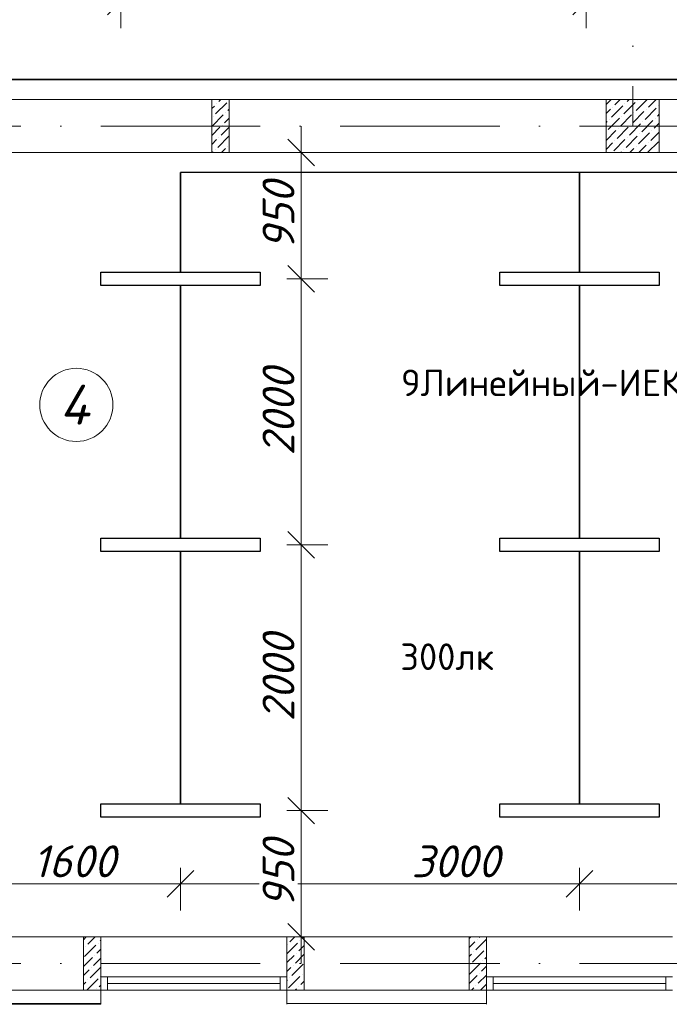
# Model space of a CAD drawing. Header units: millimetres. Extents: x 1114507 to 93926427, y 174473 to 817039.
# Tile 223 of 256: x 1625801 to 1630686, y 766518 to 773925. Entities that reach past the tile are written whole.
import ezdxf

# ---------------------------------------------------------------- set-up
doc = ezdxf.new("R2010")
doc.units = ezdxf.units.MM
doc.linetypes.add('ACAD_ISO10W100', pattern=[18, 12, -3, 0, -3])
doc.layers.add('expl', color=234, linetype='Continuous', lineweight=13)
doc.layers.add('размеры', color=12, linetype='Continuous', lineweight=15)
doc.styles.add('ISOCPEUR 1', font='isocpeur.TTF')
doc.styles.get("Standard").update_dxf_attribs({"font": 'isocpeui.ttf'})
doc.styles.add('Суннат', font='ariali.ttf', dxfattribs={"height": 250})
doc.dimstyles.new('Санжар', dxfattribs={"dimtxt": 240, "dimasz": 200, "dimexe": 200, "dimexo": 200, "dimgap": 50, "dimtad": 1, "dimdec": 0, "dimtxsty": 'Standard', "dimblk": 'OBLIQUE', "dimcen": 2.5, "dimdle": 200, "dimclrd": 152, "dimclre": 152, "dimclrt": 152, "dimadec": 0, "dimazin": 0, "dimtfac": 1, "dimtdec": 0, "dimtmove": 0, "dimatfit": 3, "dimldrblk": 'OBLIQUE', "dimfxl": 0, "dimlwd": 0, "dimlwe": 0, "dimarcsym": 0})

# ---------------------------------------------------------------- blocks, each defined once
blk = doc.blocks.new('blokqav3mak')
at = {"color": 1, "linetype": 'ACAD_ISO10W100', "lineweight": 0, "ltscale": 100}
for p, q in [((1622366.4, 782425.1), (1622366.4, 773125.1)), ((1626766.4, 773125.1), (1599766.4, 773125.1)), ((1626766.4, 766825.1), (1599766.4, 766825.1))]:
    blk.add_line(p, q, dxfattribs=at)
at = {"lineweight": 0, "ltscale": 100}
for p, q in [((1624716.4, 773325.1), (1617366.4, 773325.1)), ((1624716.4, 772925.1), (1617366.4, 772925.1)), ((1615796.4, 767025.1), (1618366.4, 767025.1)), ((1618366.4, 767025.1), (1618366.4, 766625.1)), ((1619766.4, 767025.1), (1618366.4, 767025.1)), ((1619766.4, 767025.1), (1621266.4, 767025.1)), ((1619766.4, 767025.1), (1619766.4, 766625.1)), ((1621266.4, 767025.1), (1621266.4, 766625.1)), ((1622666.4, 767025.1), (1621266.4, 767025.1)), ((1615796.4, 766625.1), (1618236.4, 766625.1)), ((1619766.4, 766625.1), (1621266.4, 766625.1))]:
    blk.add_line(p, q, dxfattribs=at)
at = {"linetype": 'Continuous', "lineweight": 0, "ltscale": 100}
for p, q in [((1619201.4, 773323.6, 0), (1619202.8, 773325.1, 0)), ((1619229.1, 773216.7, 0), (1619313.3, 773300.9, 0)), ((1619237.6, 773292.5, 0), (1619237.6, 773292.5, 0)), ((1619254.4, 773309.3, 0), (1619270.2, 773325.1, 0)), ((1619330.2, 773317.7, 0), (1619330.2, 773317.7, 0)), ((1622166.4, 773286.4), (1622205, 773325.1)), ((1622232.1, 773284.8), (1622272.4, 773325.1)), ((1622299.4, 773217.4), (1622383.6, 773301.6)), ((1622307.8, 773293.2), (1622307.8, 773293.2)), ((1622324.7, 773310), (1622339.7, 773325.1)), ((1622392, 773242.7), (1622474.5, 773325.1)), ((1622400.4, 773318.4), (1622400.4, 773318.4)), ((1622484.6, 773267.9), (1622541.8, 773325.1)), ((1619201.4, 773256.3, 0), (1619220.7, 773275.6, 0)), ((1619304.9, 773225.1, 0), (1619304.9, 773225.1, 0)), ((1619321.7, 773242, 0), (1619331.4, 773251.6, 0)), ((1622166.4, 773219.1), (1622198.4, 773251.1)), ((1622206.8, 773192.2), (1622291, 773276.3)), ((1622215.2, 773267.9), (1622215.2, 773267.9)), ((1622366.8, 773150.1), (1622450.9, 773234.2)), ((1622375.2, 773225.8), (1622375.2, 773225.8)), ((1622459.4, 773175.3), (1622543.6, 773259.5)), ((1622467.8, 773251.1), (1622467.8, 773251.1)), ((1622560.4, 773276.3), (1622560.4, 773276.3)), ((1619203.9, 773124.1, 0), (1619288.1, 773208.3, 0)), ((1619212.3, 773199.9, 0), (1619212.3, 773199.9, 0)), ((1619296.5, 773149.4, 0), (1619331.4, 773184.2, 0)), ((1622166.4, 773151.7), (1622173.1, 773158.5)), ((1622181.5, 773099.5), (1622265.7, 773183.7)), ((1622190, 773175.3), (1622190, 773175.3)), ((1622274.1, 773124.8), (1622358.3, 773209)), ((1622282.6, 773200.6), (1622282.6, 773200.6)), ((1622434.1, 773082.7), (1622518.3, 773166.9)), ((1622442.5, 773158.5), (1622442.5, 773158.5)), ((1622526.7, 773108), (1622566.4, 773147.6)), ((1622535.1, 773183.7), (1622535.1, 773183.7)), ((1622552, 773200.6), (1622566.4, 773214.9)), ((1619201.4, 773054.2, 0), (1619262.8, 773115.7, 0)), ((1619271.2, 773056.8, 0), (1619331.4, 773116.9, 0)), ((1619279.7, 773132.5, 0), (1619279.7, 773132.5, 0)), ((1622166.4, 773017), (1622240.5, 773091.1)), ((1622248.9, 773032.2), (1622333.1, 773116.4)), ((1622257.3, 773108), (1622257.3, 773108)), ((1622341.5, 773057.4), (1622425.7, 773141.6)), ((1622349.9, 773133.2), (1622349.9, 773133.2)), ((1622408.9, 772990.1), (1622493, 773074.3)), ((1622501.5, 773015.4), (1622566.4, 773080.2)), ((1622509.9, 773091.1), (1622509.9, 773091.1)), ((1619201.4, 772986.9, 0), (1619237.6, 773023.1, 0)), ((1619246, 772964.1, 0), (1619330.2, 773048.3, 0)), ((1619254.4, 773039.9, 0), (1619254.4, 773039.9, 0)), ((1622166.4, 772949.7), (1622215.2, 772998.5)), ((1622223.6, 772939.6), (1622307.8, 773023.8)), ((1622232.1, 773015.4), (1622232.1, 773015.4)), ((1622316.2, 772964.8), (1622400.4, 773049)), ((1622324.7, 773040.6), (1622324.7, 773040.6)), ((1622417.3, 773065.9), (1622417.3, 773065.9)), ((1622478.6, 772925.1), (1622560.4, 773006.9)), ((1622484.6, 772998.5), (1622484.6, 772998.5)), ((1619206.9, 772925.1, 0), (1619212.3, 772930.5, 0)), ((1619229.1, 772947.3, 0), (1619229.1, 772947.3, 0)), ((1619274.3, 772925.1, 0), (1619304.9, 772955.7, 0)), ((1619321.7, 772972.6, 0), (1619321.7, 772972.6, 0)), ((1622276.5, 772925.1), (1622282.6, 772931.2)), ((1622299.4, 772948), (1622299.4, 772948)), ((1622343.9, 772925.1), (1622375.2, 772956.4)), ((1622392, 772973.3), (1622392, 772973.3)), ((1622411.2, 772925.1), (1622467.8, 772981.7)), ((1622552, 772931.2), (1622552, 772931.2)), ((1618236.4, 767004.2, 0), (1618257.2, 767025.1, 0)), ((1618270.1, 766970.6, 0), (1618324.6, 767025.1, 0)), ((1618362.7, 766995.9, 0), (1618366.4, 766999.5, 0)), ((1619787.5, 766987.5, 0), (1619825.2, 767025.1, 0)), ((1619863.3, 766995.9, 0), (1619863.3, 766995.9, 0)), ((1619880.1, 767012.7, 0), (1619892.5, 767025.1, 0)), ((1621136.4, 767012, 0), (1621149.5, 767025.1, 0)), ((1621187.6, 766928.6, 0), (1621266.4, 767007.3, 0)), ((1621196, 767004.3, 0), (1621196, 767004.3, 0)), ((1621212.9, 767021.2, 0), (1621216.8, 767025.1, 0)), ((1618236.4, 766936.9, 0), (1618236.4, 766937, 0)), ((1618244.8, 766878, 0), (1618329, 766962.2, 0)), ((1618253.3, 766953.8, 0), (1618253.3, 766953.8, 0)), ((1618337.5, 766903.3, 0), (1618366.4, 766932.2, 0)), ((1618345.9, 766979.1, 0), (1618345.9, 766979.1, 0)), ((1619766.4, 766898.9, 0), (1619846.5, 766979.1, 0)), ((1619770.7, 766970.6, 0), (1619770.7, 766970.6, 0)), ((1619854.9, 766920.1, 0), (1619896.4, 766961.6, 0)), ((1621136.4, 766944.6, 0), (1621179.2, 766987.5, 0)), ((1621263.4, 766937, 0), (1621263.4, 766937, 0)), ((1618236.4, 766802.2, 0), (1618303.8, 766869.6, 0)), ((1618312.2, 766810.7, 0), (1618366.4, 766864.8, 0)), ((1618320.6, 766886.5, 0), (1618320.6, 766886.5, 0)), ((1619766.4, 766831.6, 0), (1619821.2, 766886.5, 0)), ((1619829.6, 766827.5, 0), (1619896.4, 766894.2, 0)), ((1619838, 766903.3, 0), (1619838, 766903.3, 0)), ((1621136.4, 766877.3, 0), (1621154, 766894.9, 0)), ((1621162.4, 766835.9, 0), (1621246.6, 766920.1, 0)), ((1621170.8, 766911.7, 0), (1621170.8, 766911.7, 0)), ((1621255, 766861.2, 0), (1621266.4, 766872.6, 0)), ((1618236.4, 766734.8, 0), (1618278.5, 766777, 0)), ((1618286.9, 766718.1, 0), (1618366.4, 766797.5, 0)), ((1618295.4, 766793.8, 0), (1618295.4, 766793.8, 0)), ((1619766.4, 766764.2, 0), (1619796, 766793.8, 0)), ((1619804.4, 766734.9, 0), (1619888.6, 766819.1, 0)), ((1619812.8, 766810.7, 0), (1619812.8, 766810.7, 0)), ((1621137.1, 766743.3, 0), (1621221.3, 766827.5, 0)), ((1621145.5, 766819.1, 0), (1621145.5, 766819.1, 0)), ((1621229.7, 766768.6, 0), (1621266.4, 766805.2, 0)), ((1621238.1, 766844.4, 0), (1621238.1, 766844.4, 0)), ((1618261.7, 766625.5, 0), (1618345.9, 766709.7, 0)), ((1618270.1, 766701.2, 0), (1618270.1, 766701.2, 0)), ((1618362.7, 766726.5, 0), (1618362.7, 766726.5, 0)), ((1619766.4, 766696.9, 0), (1619770.7, 766701.2, 0)), ((1619779.1, 766642.3, 0), (1619863.3, 766726.5, 0)), ((1619787.5, 766718.1, 0), (1619787.5, 766718.1, 0)), ((1619880.1, 766743.3, 0), (1619880.1, 766743.3, 0)), ((1621136.4, 766675.2, 0), (1621196, 766734.9, 0)), ((1621204.5, 766676, 0), (1621266.4, 766737.9, 0)), ((1621212.9, 766751.8, 0), (1621212.9, 766751.8, 0)), ((1618236.4, 766667.5, 0), (1618253.3, 766684.4, 0)), ((1618337.5, 766633.9, 0), (1618337.5, 766633.9, 0)), ((1618354.3, 766650.7, 0), (1618366.4, 766662.8, 0)), ((1619829.3, 766625.1, 0), (1619838, 766633.9, 0)), ((1619854.9, 766650.7, 0), (1619854.9, 766650.7, 0)), ((1619871.7, 766667.6, 0), (1619896.4, 766692.2, 0)), ((1621153.6, 766625.1, 0), (1621170.8, 766642.3, 0)), ((1621187.6, 766659.1, 0), (1621187.6, 766659.1, 0)), ((1621220.9, 766625.1, 0), (1621263.4, 766667.6, 0))]:
    blk.add_line(p, q, dxfattribs=at)
at = {"color": 5, "lineweight": 0}
for p, q in [((1618366.4, 766725.1), (1618416.4, 766725.1)), ((1618366.4, 766625.1), (1618366.4, 766725.1)), ((1619716.4, 766725.1), (1618416.4, 766725.1)), ((1618416.4, 766725.1), (1618416.4, 766625.1)), ((1619766.4, 766725.1), (1619716.4, 766725.1)), ((1619716.4, 766725.1), (1619716.4, 766625.1)), ((1619766.4, 766625.1), (1619766.4, 766725.1)), ((1621266.4, 766725.1), (1621316.4, 766725.1)), ((1621266.4, 766625.1), (1621266.4, 766725.1)), ((1622616.4, 766725.1), (1621316.4, 766725.1)), ((1621316.4, 766725.1), (1621316.4, 766625.1)), ((1622666.4, 766725.1), (1622616.4, 766725.1)), ((1622616.4, 766725.1), (1622616.4, 766625.1)), ((1618416.4, 766625.1), (1618366.4, 766625.1)), ((1619716.4, 766675.1), (1618416.4, 766675.1)), ((1619716.4, 766625.1), (1618416.4, 766625.1)), ((1619716.4, 766625.1), (1619766.4, 766625.1)), ((1621316.4, 766625.1), (1621266.4, 766625.1)), ((1622616.4, 766675.1), (1621316.4, 766675.1)), ((1622616.4, 766625.1), (1621316.4, 766625.1)), ((1622616.4, 766625.1), (1622666.4, 766625.1))]:
    blk.add_line(p, q, dxfattribs=at)
at = {"color": 252, "lineweight": 0, "ltscale": 100}
for p, q in [((1618366.4, 766625.1), (1618366.4, 766518.1)), ((1619766.4, 766625.1), (1619766.4, 766518.1)), ((1621266.4, 766625.1), (1621266.4, 766518.1)), ((1615666.4, 766518.1), (1618366.4, 766518.1))]:
    blk.add_line(p, q, dxfattribs=at)
at = {"color": 32, "lineweight": 0, "ltscale": 100}
for p, q in [((1615666.4, 766525.1), (1618366.4, 766525.1)), ((1621266.4, 766525.1), (1619766.4, 766525.1))]:
    blk.add_line(p, q, dxfattribs=at)
at = {"layer": 'размеры', "lineweight": 0, "ltscale": 5}
for p, q in [((1619331.4, 773325.1), (1619201.4, 773325.1)), ((1619201.4, 773325.1), (1619201.4, 772925.1)), ((1619331.4, 772925.1), (1619331.4, 773325.1)), ((1622566.4, 773325.1), (1622166.4, 773325.1)), ((1622166.4, 773325.1), (1622166.4, 772925.1)), ((1622566.4, 772925.1), (1622566.4, 773325.1)), ((1619201.4, 772925.1), (1619331.4, 772925.1)), ((1622166.4, 772925.1), (1622566.4, 772925.1)), ((1618366.4, 767025.1), (1618236.4, 767025.1)), ((1618236.4, 767025.1), (1618236.4, 766625.1)), ((1618366.4, 766625.1), (1618366.4, 767025.1)), ((1619896.4, 767025.1), (1619766.4, 767025.1)), ((1619766.4, 767025.1), (1619766.4, 766625.1)), ((1619896.4, 766625.1), (1619896.4, 767025.1)), ((1621266.4, 767025.1), (1621136.4, 767025.1)), ((1621136.4, 767025.1), (1621136.4, 766625.1)), ((1621266.4, 766625.1), (1621266.4, 767025.1)), ((1618236.4, 766625.1), (1618366.4, 766625.1)), ((1619766.4, 766625.1), (1619896.4, 766625.1)), ((1621136.4, 766625.1), (1621266.4, 766625.1))]:
    blk.add_line(p, q, dxfattribs=at)
blk = doc.blocks.new('_Oblique')
at = {"color": 0, "linetype": 'ByBlock', "lineweight": -2}
blk.add_line((-0.5, -0.5), (0.5, 0.5), dxfattribs=at)
blk = doc.blocks.new('*D1820')
at = {"color": 152, "linetype": 'Continuous', "lineweight": 0, "ltscale": 100, "transparency": 16777216}
for p, q in [((1630010.6, 767543.7), (1630010.6, 767223.7)), ((1633010.6, 767543.7), (1633010.6, 767223.7)), ((1633210.6, 767423.7), (1629810.6, 767423.7))]:
    blk.add_line(p, q, dxfattribs=at)
at = {"layer": 'Defpoints', "color": 0, "lineweight": 35, "ltscale": 100, "transparency": 16777216}
for p in [(1630010.6, 767925.1), (1633010.6, 767925.1), (1630010.6, 767423.7)]:
    blk.add_point(p, dxfattribs=at)
at = {"color": 152, "lineweight": 0, "ltscale": 100, "transparency": 16777216, "xscale": 200, "yscale": 200, "zscale": 200, "rotation": 180}
blk.add_blockref('_Oblique', (1630010.6, 767423.7), dxfattribs=at)
at = {"color": 152, "lineweight": 0, "ltscale": 100, "transparency": 16777216, "xscale": 200, "yscale": 200, "zscale": 200}
blk.add_blockref('_Oblique', (1633010.6, 767423.7), dxfattribs=at)
at = {"color": 152, "lineweight": 35, "ltscale": 100, "transparency": 16777216, "insert": (1631510.6, 767593.7), "char_height": 240, "attachment_point": 5, "bg_fill": 3, "box_fill_scale": 1.1, "bg_fill_color": 256, "bg_fill_true_color": 13158600, "bg_fill_transparency": 0}
blk.add_mtext('3000', dxfattribs=at)
blk = doc.blocks.new('*D1805')
at = {"color": 152, "linetype": 'Continuous', "lineweight": 0, "ltscale": 100, "transparency": 16777216}
for p, q in [((1627010.6, 767543.7), (1627010.6, 767223.7)), ((1630010.6, 767543.7), (1630010.6, 767223.7)), ((1630210.6, 767423.7), (1626810.6, 767423.7))]:
    blk.add_line(p, q, dxfattribs=at)
at = {"layer": 'Defpoints', "color": 0, "lineweight": 35, "ltscale": 100, "transparency": 16777216}
for p in [(1627010.6, 767925.1), (1630010.6, 767925.1), (1627010.6, 767423.7)]:
    blk.add_point(p, dxfattribs=at)
at = {"color": 152, "lineweight": 0, "ltscale": 100, "transparency": 16777216, "xscale": 200, "yscale": 200, "zscale": 200, "rotation": 180}
blk.add_blockref('_Oblique', (1627010.6, 767423.7), dxfattribs=at)
at = {"color": 152, "lineweight": 0, "ltscale": 100, "transparency": 16777216, "xscale": 200, "yscale": 200, "zscale": 200}
blk.add_blockref('_Oblique', (1630010.6, 767423.7), dxfattribs=at)
at = {"color": 152, "lineweight": 35, "ltscale": 100, "transparency": 16777216, "insert": (1629078.7, 767593.7), "char_height": 240, "attachment_point": 5, "bg_fill": 3, "box_fill_scale": 1.1, "bg_fill_color": 256, "bg_fill_true_color": 13158600, "bg_fill_transparency": 0}
blk.add_mtext('3000', dxfattribs=at)
blk = doc.blocks.new('*D1821')
at = {"color": 152, "linetype": 'Continuous', "lineweight": 0, "ltscale": 100, "transparency": 16777216}
for p, q in [((1627917, 767775.1), (1627917, 770175.1)), ((1627810.6, 769975.1), (1628117, 769975.1)), ((1627810.6, 767975.1), (1628117, 767975.1))]:
    blk.add_line(p, q, dxfattribs=at)
at = {"layer": 'Defpoints', "color": 0, "lineweight": 35, "ltscale": 100, "transparency": 16777216}
for p in [(1627610.6, 769975.1), (1627917, 769975.1), (1627610.6, 767975.1)]:
    blk.add_point(p, dxfattribs=at)
at = {"color": 152, "lineweight": 0, "ltscale": 100, "transparency": 16777216, "xscale": 200, "yscale": 200, "zscale": 200}
for p, rotation in [((1627917, 769975.1), 90), ((1627917, 767975.1), 270)]:
    blk.add_blockref('_Oblique', p, dxfattribs=dict(at, rotation=rotation))
at = {"color": 152, "lineweight": 35, "ltscale": 100, "transparency": 16777216, "insert": (1627747, 768975.1), "char_height": 240, "attachment_point": 5, "rotation": 90, "bg_fill": 3, "box_fill_scale": 1.1, "bg_fill_color": 256, "bg_fill_true_color": 13158600, "bg_fill_transparency": 0}
blk.add_mtext('2000', dxfattribs=at)
blk = doc.blocks.new('*D1807')
at = {"color": 152, "linetype": 'Continuous', "lineweight": 0, "ltscale": 100, "transparency": 16777216}
for p, q in [((1627917, 769775.1), (1627917, 772175.1)), ((1627810.6, 771975.1), (1628117, 771975.1)), ((1627810.6, 769975.1), (1628117, 769975.1))]:
    blk.add_line(p, q, dxfattribs=at)
at = {"layer": 'Defpoints', "color": 0, "lineweight": 35, "ltscale": 100, "transparency": 16777216}
for p in [(1627610.6, 771975.1), (1627917, 771975.1), (1627610.6, 769975.1)]:
    blk.add_point(p, dxfattribs=at)
at = {"color": 152, "lineweight": 0, "ltscale": 100, "transparency": 16777216, "xscale": 200, "yscale": 200, "zscale": 200}
for p, rotation in [((1627917, 771975.1), 90), ((1627917, 769975.1), 270)]:
    blk.add_blockref('_Oblique', p, dxfattribs=dict(at, rotation=rotation))
at = {"color": 152, "lineweight": 35, "ltscale": 100, "transparency": 16777216, "insert": (1627747, 770975.1), "char_height": 240, "attachment_point": 5, "rotation": 90, "bg_fill": 3, "box_fill_scale": 1.1, "bg_fill_color": 256, "bg_fill_true_color": 13158600, "bg_fill_transparency": 0}
blk.add_mtext('2000', dxfattribs=at)
blk = doc.blocks.new('*D1808')
at = {"color": 152, "linetype": 'Continuous', "lineweight": 0, "ltscale": 100, "transparency": 16777216}
for p, q in [((1627917, 771775.1), (1627917, 773125.1)), ((1627810.6, 772925.1), (1628117, 772925.1)), ((1627810.6, 771975.1), (1628117, 771975.1))]:
    blk.add_line(p, q, dxfattribs=at)
at = {"layer": 'Defpoints', "color": 0, "lineweight": 35, "ltscale": 100, "transparency": 16777216}
for p in [(1627610.6, 772925.1), (1627917, 772925.1), (1627610.6, 771975.1)]:
    blk.add_point(p, dxfattribs=at)
at = {"color": 152, "lineweight": 0, "ltscale": 100, "transparency": 16777216, "xscale": 200, "yscale": 200, "zscale": 200}
for p, rotation in [((1627917, 772925.1), 90), ((1627917, 771975.1), 270)]:
    blk.add_blockref('_Oblique', p, dxfattribs=dict(at, rotation=rotation))
at = {"color": 152, "lineweight": 35, "ltscale": 100, "transparency": 16777216, "insert": (1627747, 772450.1), "char_height": 240, "attachment_point": 5, "rotation": 90, "bg_fill": 3, "box_fill_scale": 1.1, "bg_fill_color": 256, "bg_fill_true_color": 13158600, "bg_fill_transparency": 0}
blk.add_mtext('950', dxfattribs=at)
blk = doc.blocks.new('*D1809')
at = {"color": 152, "linetype": 'Continuous', "lineweight": 0, "ltscale": 100, "transparency": 16777216}
for p, q in [((1627917, 766825.1), (1627917, 768175.1)), ((1627810.6, 767975.1), (1628117, 767975.1)), ((1627810.6, 767025.1), (1628117, 767025.1))]:
    blk.add_line(p, q, dxfattribs=at)
at = {"layer": 'Defpoints', "color": 0, "lineweight": 35, "ltscale": 100, "transparency": 16777216}
for p in [(1627610.6, 767975.1), (1627917, 767975.1), (1627610.6, 767025.1)]:
    blk.add_point(p, dxfattribs=at)
at = {"color": 152, "lineweight": 0, "ltscale": 100, "transparency": 16777216, "xscale": 200, "yscale": 200, "zscale": 200}
for p, rotation in [((1627917, 767975.1), 90), ((1627917, 767025.1), 270)]:
    blk.add_blockref('_Oblique', p, dxfattribs=dict(at, rotation=rotation))
at = {"color": 152, "lineweight": 35, "ltscale": 100, "transparency": 16777216, "insert": (1627747, 767500.1), "char_height": 240, "attachment_point": 5, "rotation": 90, "bg_fill": 3, "box_fill_scale": 1.1, "bg_fill_color": 256, "bg_fill_true_color": 13158600, "bg_fill_transparency": 0}
blk.add_mtext('950', dxfattribs=at)
blk = doc.blocks.new('*D1811')
at = {"color": 152, "linetype": 'Continuous', "lineweight": 0, "ltscale": 100, "transparency": 16777216}
for p, q in [((1625410.6, 767543.7), (1625410.6, 767223.7)), ((1627010.6, 767543.7), (1627010.6, 767223.7)), ((1627210.6, 767423.7), (1625210.6, 767423.7))]:
    blk.add_line(p, q, dxfattribs=at)
at = {"layer": 'Defpoints', "color": 0, "lineweight": 35, "ltscale": 100, "transparency": 16777216}
for p in [(1625410.6, 767925.1), (1627010.6, 767925.1), (1625410.6, 767423.7)]:
    blk.add_point(p, dxfattribs=at)
at = {"color": 152, "lineweight": 0, "ltscale": 100, "transparency": 16777216, "xscale": 200, "yscale": 200, "zscale": 200, "rotation": 180}
blk.add_blockref('_Oblique', (1625410.6, 767423.7), dxfattribs=at)
at = {"color": 152, "lineweight": 0, "ltscale": 100, "transparency": 16777216, "xscale": 200, "yscale": 200, "zscale": 200}
blk.add_blockref('_Oblique', (1627010.6, 767423.7), dxfattribs=at)
at = {"color": 152, "lineweight": 35, "ltscale": 100, "transparency": 16777216, "insert": (1626210.6, 767593.7), "char_height": 240, "attachment_point": 5, "bg_fill": 3, "box_fill_scale": 1.1, "bg_fill_color": 256, "bg_fill_true_color": 13158600, "bg_fill_transparency": 0}
blk.add_mtext('1600', dxfattribs=at)
blk = doc.blocks.new('*D1787')
at = {"color": 152, "linetype": 'Continuous', "lineweight": 0, "ltscale": 100, "transparency": 16777216}
for p, q in [((1623060.6, 774181.5), (1623060.6, 773861.5)), ((1626560.6, 774181.5), (1626560.6, 773861.5)), ((1622860.6, 774061.5), (1626760.6, 774061.5))]:
    blk.add_line(p, q, dxfattribs=at)
at = {"layer": 'Defpoints', "color": 0, "lineweight": 35, "ltscale": 100, "transparency": 16777216}
for p in [(1623060.6, 774425.1), (1626560.6, 774425.1), (1626560.6, 774061.5)]:
    blk.add_point(p, dxfattribs=at)
at = {"color": 152, "lineweight": 0, "ltscale": 100, "transparency": 16777216, "xscale": 200, "yscale": 200, "zscale": 200, "rotation": 180}
blk.add_blockref('_Oblique', (1623060.6, 774061.5), dxfattribs=at)
at = {"color": 152, "lineweight": 0, "ltscale": 100, "transparency": 16777216, "xscale": 200, "yscale": 200, "zscale": 200}
blk.add_blockref('_Oblique', (1626560.6, 774061.5), dxfattribs=at)
at = {"color": 152, "lineweight": 35, "ltscale": 100, "transparency": 16777216, "insert": (1624810.6, 774231.5), "char_height": 240, "attachment_point": 5, "bg_fill": 3, "box_fill_scale": 1.1, "bg_fill_color": 256, "bg_fill_true_color": 13158600, "bg_fill_transparency": 0}
blk.add_mtext('3500', dxfattribs=at)
blk = doc.blocks.new('*D1788')
at = {"color": 152, "linetype": 'Continuous', "lineweight": 0, "ltscale": 100, "transparency": 16777216}
for p, q in [((1626560.6, 774181.5), (1626560.6, 773861.5)), ((1630060.6, 774181.5), (1630060.6, 773861.5)), ((1626360.6, 774061.5), (1630260.6, 774061.5))]:
    blk.add_line(p, q, dxfattribs=at)
at = {"layer": 'Defpoints', "color": 0, "lineweight": 35, "ltscale": 100, "transparency": 16777216}
for p in [(1626560.6, 774425.1), (1630060.6, 774425.1), (1630060.6, 774061.5)]:
    blk.add_point(p, dxfattribs=at)
at = {"color": 152, "lineweight": 0, "ltscale": 100, "transparency": 16777216, "xscale": 200, "yscale": 200, "zscale": 200, "rotation": 180}
blk.add_blockref('_Oblique', (1626560.6, 774061.5), dxfattribs=at)
at = {"color": 152, "lineweight": 0, "ltscale": 100, "transparency": 16777216, "xscale": 200, "yscale": 200, "zscale": 200}
blk.add_blockref('_Oblique', (1630060.6, 774061.5), dxfattribs=at)
at = {"color": 152, "lineweight": 35, "ltscale": 100, "transparency": 16777216, "insert": (1628310.6, 774231.5), "char_height": 240, "attachment_point": 5, "bg_fill": 3, "box_fill_scale": 1.1, "bg_fill_color": 256, "bg_fill_true_color": 13158600, "bg_fill_transparency": 0}
blk.add_mtext('3500', dxfattribs=at)
blk = doc.blocks.new('*D1789')
at = {"color": 152, "linetype": 'Continuous', "lineweight": 0, "ltscale": 100, "transparency": 16777216}
for p, q in [((1630060.6, 774181.5), (1630060.6, 773861.5)), ((1633560.6, 774181.5), (1633560.6, 773861.5)), ((1629860.6, 774061.5), (1633760.6, 774061.5))]:
    blk.add_line(p, q, dxfattribs=at)
at = {"layer": 'Defpoints', "color": 0, "lineweight": 35, "ltscale": 100, "transparency": 16777216}
for p in [(1630060.6, 774425.1), (1633560.6, 774425.1), (1633560.6, 774061.5)]:
    blk.add_point(p, dxfattribs=at)
at = {"color": 152, "lineweight": 0, "ltscale": 100, "transparency": 16777216, "xscale": 200, "yscale": 200, "zscale": 200, "rotation": 180}
blk.add_blockref('_Oblique', (1630060.6, 774061.5), dxfattribs=at)
at = {"color": 152, "lineweight": 0, "ltscale": 100, "transparency": 16777216, "xscale": 200, "yscale": 200, "zscale": 200}
blk.add_blockref('_Oblique', (1633560.6, 774061.5), dxfattribs=at)
at = {"color": 152, "lineweight": 35, "ltscale": 100, "transparency": 16777216, "insert": (1631810.6, 774231.5), "char_height": 240, "attachment_point": 5, "bg_fill": 3, "box_fill_scale": 1.1, "bg_fill_color": 256, "bg_fill_true_color": 13158600, "bg_fill_transparency": 0}
blk.add_mtext('3500', dxfattribs=at)

msp = doc.modelspace()

# ---------------------------------------------------------------- linework, layer by layer
at = {"color": 0, "lineweight": 35, "ltscale": 100}
for p, q in [((1610860.6, 773475.1), (1633010.6, 773475.1)), ((1627010.6, 772025.1), (1627010.6, 772775.1)), ((1630010.6, 772025.1), (1630010.6, 772775.1)), ((1627010.6, 770025.1), (1627010.6, 771925.1)), ((1630010.6, 770025.1), (1630010.6, 771925.1)), ((1627010.6, 768025.1), (1627010.6, 769925.1)), ((1630010.6, 768025.1), (1630010.6, 769925.1))]:
    msp.add_line(p, q, dxfattribs=at)
at = {"lineweight": 30}
msp.add_line((1632360.1, 772775.1), (1627010.6, 772775.1), dxfattribs=at)
at = {"color": 5, "lineweight": 30}
for points in [[(1627610.6, 771925.1), (1626410.6, 771925.1), (1626410.6, 772025.1), (1627610.6, 772025.1), (1627610.6, 771925.1)], [(1630610.6, 771925.1), (1629410.6, 771925.1), (1629410.6, 772025.1), (1630610.6, 772025.1), (1630610.6, 771925.1)], [(1627610.6, 769925.1), (1626410.6, 769925.1), (1626410.6, 770025.1), (1627610.6, 770025.1), (1627610.6, 769925.1)], [(1630610.6, 769925.1), (1629410.6, 769925.1), (1629410.6, 770025.1), (1630610.6, 770025.1), (1630610.6, 769925.1)], [(1627610.6, 767925.1), (1626410.6, 767925.1), (1626410.6, 768025.1), (1627610.6, 768025.1), (1627610.6, 767925.1)], [(1630610.6, 767925.1), (1629410.6, 767925.1), (1629410.6, 768025.1), (1630610.6, 768025.1), (1630610.6, 767925.1)]]:
    msp.add_lwpolyline(points, dxfattribs=at)
at = {"layer": 'expl', "lineweight": 0}
msp.add_circle((1626227.3, 771027.5), 275.1, dxfattribs=at)

# ---------------------------------------------------------------- block references
at = {"color": 0}
msp.add_blockref('blokqav3mak', (8044.3, 0), dxfattribs=at)

# ---------------------------------------------------------------- texts
at = {"lineweight": 0, "insert": (1626323.7, 770878.8), "char_height": 300, "width": 349.19, "attachment_point": 9}
msp.add_mtext('4', dxfattribs=at)
at = {"color": 0, "insert": (1628668.2, 771046.8), "char_height": 200, "width": 3512.61, "attachment_point": 7, "style": 'Суннат'}
msp.add_mtext('{\\fISOCPEUR|b0|i0|c204|p34;9Линейный-ИЕК-1х36/3,0}', dxfattribs=at)
at = {"color": 1, "insert": (1628662.8, 769233.1), "char_height": 200, "width": 2509.849, "attachment_point": 1, "style": 'Суннат'}
msp.add_mtext('{\\fISOCPEUR|b0|i0|c204|p34;300лк}', dxfattribs=at)

# ---------------------------------------------------------------- next in the draw order: dimensions: what is measured, and where the dimension line sits
at = {"color": 0, "lineweight": 35, "ltscale": 100}
dim = msp.add_linear_dim(base=(1626560.6, 774061.5), p1=(1623060.6, 774425.1), p2=(1626560.6, 774425.1), dimstyle='Санжар', override={"dimfxl": 120, "dimfxlon": 1, "dimtfill": 1, "dimarcsym": 1}, dxfattribs=at)
dim.commit()
dim.dimension.update_dxf_attribs({"geometry": '*D1787', "text_midpoint": (1624810.6, 774231.5)})
dim = msp.add_linear_dim(base=(1630010.6, 767423.7), p1=(1633010.6, 767925.1), p2=(1630010.6, 767925.1), angle=180, dimstyle='Санжар', override={"dimfxl": 120, "dimfxlon": 1, "dimtfill": 1, "dimarcsym": 1}, dxfattribs=at)
dim.commit()
dim.dimension.update_dxf_attribs({"geometry": '*D1820', "text_midpoint": (1631510.6, 767593.7)})

# ---------------------------------------------------------------- next in the draw order: dimensions: what is measured, and where the dimension line sits
dim = msp.add_linear_dim(base=(1630060.6, 774061.5), p1=(1626560.6, 774425.1), p2=(1630060.6, 774425.1), dimstyle='Санжар', override={"dimfxl": 120, "dimfxlon": 1, "dimtfill": 1, "dimarcsym": 1}, dxfattribs=at)
dim.commit()
dim.dimension.update_dxf_attribs({"geometry": '*D1788', "text_midpoint": (1628310.6, 774231.5)})
dim = msp.add_linear_dim(base=(1627010.6, 767423.7), p1=(1630010.6, 767925.1), p2=(1627010.6, 767925.1), angle=180, dimstyle='Санжар', override={"dimfxl": 120, "dimfxlon": 1, "dimtfill": 1, "dimarcsym": 1}, dxfattribs=at)
dim.commit()
dim.dimension.update_dxf_attribs({"geometry": '*D1805', "text_midpoint": (1629078.7, 767423.7), "dimtype": 160})

# ---------------------------------------------------------------- next in the draw order: dimensions: what is measured, and where the dimension line sits
dim = msp.add_linear_dim(base=(1633560.6, 774061.5), p1=(1630060.6, 774425.1), p2=(1633560.6, 774425.1), dimstyle='Санжар', override={"dimfxl": 120, "dimfxlon": 1, "dimtfill": 1, "dimarcsym": 1}, dxfattribs=at)
dim.commit()
dim.dimension.update_dxf_attribs({"geometry": '*D1789', "text_midpoint": (1631810.6, 774231.5)})
for base, p1, p2, angle, picture, middle in [((1627917, 769975.1), (1627610.6, 767975.1), (1627610.6, 769975.1), 270, '*D1821', (1627747, 768975.1)), ((1625410.6, 767423.7), (1627010.6, 767925.1), (1625410.6, 767925.1), 180, '*D1811', (1626210.6, 767593.7))]:
    dim = msp.add_linear_dim(base=base, p1=p1, p2=p2, angle=angle, dimstyle='Санжар', override={"dimfxl": 120, "dimfxlon": 1, "dimtfill": 1, "dimarcsym": 1}, dxfattribs=at)
    dim.commit()
    dim.dimension.update_dxf_attribs({"geometry": picture, "text_midpoint": middle})

# ---------------------------------------------------------------- next in the draw order: dimensions: what is measured, and where the dimension line sits
for base, p1, p2, picture, middle in [((1627917, 771975.1), (1627610.6, 769975.1), (1627610.6, 771975.1), '*D1807', (1627747, 770975.1)), ((1627917, 767975.1), (1627610.6, 767025.1), (1627610.6, 767975.1), '*D1809', (1627747, 767500.1))]:
    dim = msp.add_linear_dim(base=base, p1=p1, p2=p2, angle=270, dimstyle='Санжар', override={"dimfxl": 120, "dimfxlon": 1, "dimtfill": 1, "dimarcsym": 1}, dxfattribs=at)
    dim.commit()
    dim.dimension.update_dxf_attribs({"geometry": picture, "text_midpoint": middle})

# ---------------------------------------------------------------- next in the draw order: dimensions: what is measured, and where the dimension line sits
dim = msp.add_linear_dim(base=(1627917, 772925.1), p1=(1627610.6, 771975.1), p2=(1627610.6, 772925.1), angle=270, dimstyle='Санжар', override={"dimfxl": 120, "dimfxlon": 1, "dimtfill": 1, "dimarcsym": 1}, dxfattribs=at)
dim.commit()
dim.dimension.update_dxf_attribs({"geometry": '*D1808', "text_midpoint": (1627747, 772450.1)})

# ---------------------------------------------------------------- next in the draw order: texts
at = {"linetype": 'ByBlock', "lineweight": 30, "ltscale": 10, "insert": (1197603, 784433.1, 0), "char_height": 250, "width": 18040, "attachment_point": 1, "style": 'ISOCPEUR 1'}
msp.add_mtext('     Рабочая документация по объекту: {\\C7;школы ^J}     Настоящий проект выполнен на основании чертежей марки АС, ВК и ОВ в соответствии с требованиями КМК и ПУЭ.\\P     Внешнее электроснабжение решается в отдельном проекте "Внутриплощадочных сетей"\\P     Проект энергоснабжения школы.\\P     Установленная мощность 33,6 кВт; Расчетная мощность 30,2 кВт  \\P     По надежности энергоснабжения школа относится к потребителям II категории.\\P\\pi1291.6675,t0,19518.5175;{\\LСиловое электрооборудование:\\P\\pi0,tz;}     В качестве вводно-распределительного и силового щита принят щит {\\C0;ПР11-3060-21УЗ (изготовить индв. по заказу) }. В качестве осветительного и силового щита принять щит ЩРВ-6 {\\C0;(изготовить индв. по заказу)} и щит комплектный ОЩВ.\\P\\pt0,19518.5175;     Электропотребителями здания  являются: освещение, штепсельные розетки, электропотребители технологического оборудования. Главный распределительный щит, силовые щиты и щиты освещения приняты сборными с модульными автоматическими выключателями с установкой на DIN-рейку по индивидуальному заказу. В распределительных щитах предусматривается устройство заземляющей шины. Фазораспределение злектронагрузок должно быть равномерным. Автоматические выключатели на розеточных группах имеют устройства  защитного отключения. \\P\\ptz;     Силовыми электроприемниками являются потребители сантехнического и технологического оборудования помещений. Магистральные и распределительные сети выполняются медным кабелем ВВГнг  в винипластовых  трубах в стенах срыто под штукатуркой. Ответвительные коробки установить скрыто на стене.\\P     1.  Розетки разместить на высоте 1800 мм от чистого пола в  помещениях   для  пребывания  детей  (А также см. уточнение по плану)  согласно пункта 12.34 КМК КМК КМК 2.04.17-19. ^J     2.  Выключатели во всех помещениях разместить на высоте 1800 мм.  Отступ от проёмов дверей - 200 мм, а также см. уточнение по плану.^J  Допускается установка выключателей под потолком с управлением при помощи шнура. ПУЭ п. 6.6.31.^J  Установка штепсельных розеток в ванных комнатах, душевых, мыльных помещениях бань, помещениях, содержащих нагреватели для саун (далее по тексту «саунах»), а также в стиральных помещениях прачечных не допускается ПУЭ п. 7.1.48.^JМинимальное расстояние от выключателей, штепсельных розеток и элементов электроустановок до газопроводов должно быть не менее 0,5 м ПУЭ п. 7.1.50.\\P{\\O      \\L\\oЭлектроосвещение}\\P     В соответствии КМК КМК 2.01.05-19. в проекте предусматривается общее рабочее, эвакуационное освещение на напряжение 220В.  Рабочее освещение предусматривается во всех помещениях комплекса, эвакуационное - в коридорах, в фойе, лестничных клетках, вестибюле. На выходах по пути эвакуации устанавливаются световые указатели "Выход" с аккумуляторными  батареями. Светильники аварийного освещения обозначаются значком "А" и выбираются из числа светильников рабочего освещения и питаются от щита ЩАО. Управление освещением выполняется включателями, устанавливаемыми по месту. Выбор светильников произведен в соответствии с назначением помещений, их конструктивными особенностями и характеристикой окружающей среды. В качестве источников света приняты светильники потолочные светодиодные LED панели и {\\C0;светодиодные линейные светильники} . Групповые сети освещения выполняются медным кабелем ВВГнг в винипластовой трубе.\\P\\pi1896.36,t0,28627.16;{\\LЗаземление}\\P\\pi0,tz;     Для защиты от поражения  электрическим током применяется система заземления TN-S  (используется 3я и 5я  жила  кабеля) и выполняется уравнивание потенциалов. Все металлические нетоковедущие части электрооборудования подлежат заземлению. В качестве заземляющих проводников используются нулевые провода сети и специальные заземляющие проводники, прокладываемые совместно с рабочими проводниками от электрощитов до электропотребителей. Сопротивление растеканию тока заземляющих устройств не должно превышать 4 Ом в любое время года. Внутренний контур заземления необходимо присоединить к наружному контуру заземления. Защита от заноса высокого потенциала и уравнивание потенциалов выполняется путем присоединения металлической арматуры фундаментов к горизонтальному  заземлителю. Все соединения выполнить сваркой.', dxfattribs=at)

doc.saveas('drawing.dxf')
